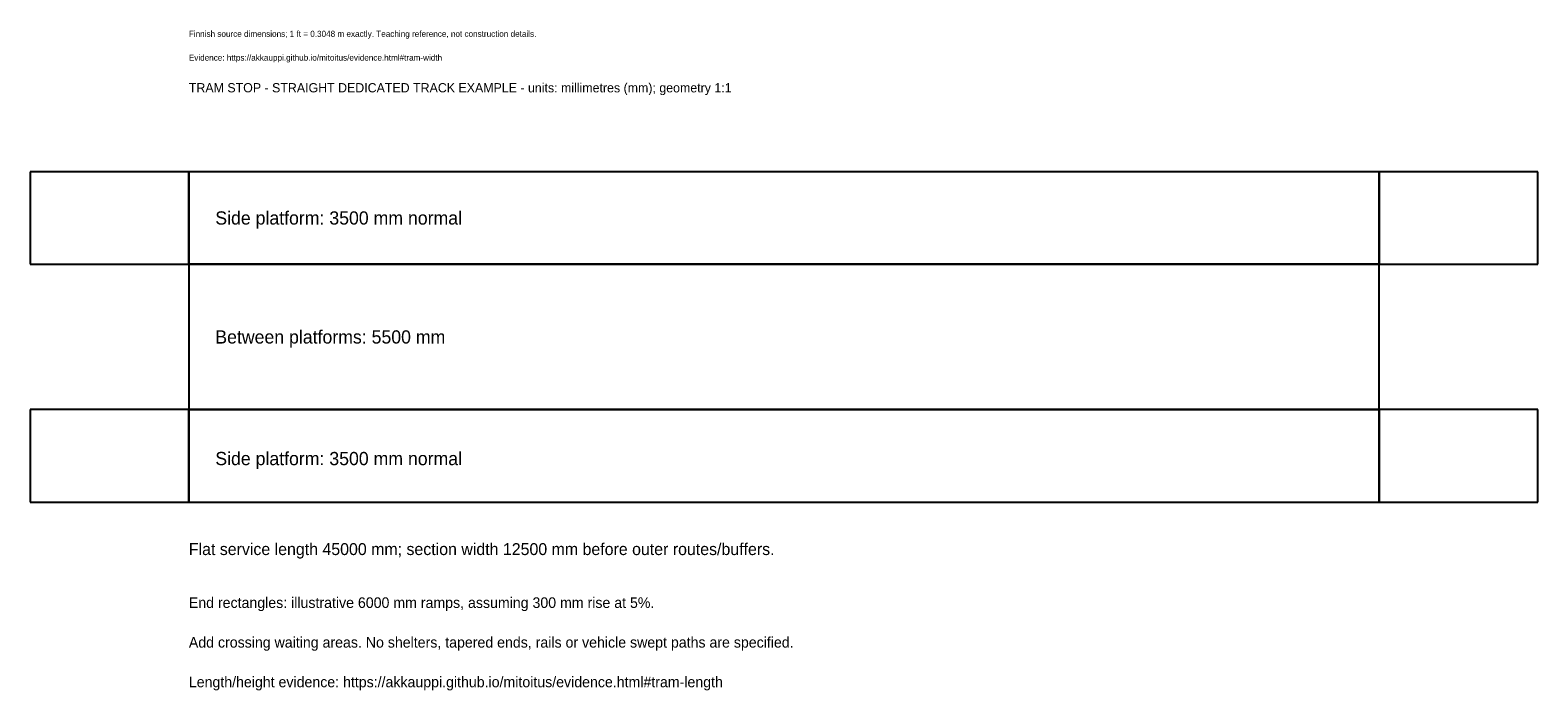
# Model space of a CAD drawing. Header units: millimetres. Extents: x -6000 to 51000, y -7136 to 17854.
import ezdxf

# ---------------------------------------------------------------- set-up
doc = ezdxf.new("R2010")
doc.units = ezdxf.units.MM
for name, color, linetype in [('ANNOTATION', 7, 'Continuous'), ('OTHER', 8, 'Continuous'), ('TRAM', 6, 'Continuous'), ('WALK', 2, 'Continuous')]:
    doc.layers.add(name, color=color, linetype=linetype)

msp = doc.modelspace()

# ---------------------------------------------------------------- linework, layer by layer
at = {"layer": 'OTHER'}
for p, q in [((0, 12500), (-6000, 12500)), ((-6000, 12500), (-6000, 9000)), ((0, 9000), (0, 12500)), ((51000, 12500), (45000, 12500)), ((45000, 12500), (45000, 9000)), ((51000, 9000), (51000, 12500)), ((-6000, 9000), (0, 9000)), ((45000, 9000), (51000, 9000)), ((0, 3500), (-6000, 3500)), ((-6000, 3500), (-6000, 0)), ((0, 0), (0, 3500)), ((51000, 3500), (45000, 3500)), ((45000, 3500), (45000, 0)), ((51000, 0), (51000, 3500)), ((-6000, 0), (0, 0)), ((45000, 0), (51000, 0))]:
    msp.add_line(p, q, dxfattribs=at)
at = {"layer": 'TRAM'}
for p, q in [((45000, 9000), (0, 9000)), ((0, 9000), (0, 3500)), ((45000, 3500), (45000, 9000)), ((0, 3500), (45000, 3500))]:
    msp.add_line(p, q, dxfattribs=at)
at = {"layer": 'WALK'}
for p, q in [((45000, 12500), (0, 12500)), ((0, 12500), (0, 9000)), ((45000, 9000), (45000, 12500)), ((0, 9000), (45000, 9000)), ((45000, 3500), (0, 3500)), ((0, 3500), (0, 0)), ((45000, 0), (45000, 3500)), ((0, 0), (45000, 0))]:
    msp.add_line(p, q, dxfattribs=at)

# ---------------------------------------------------------------- texts
at = {"layer": 'ANNOTATION'}
for s, height, p in [('Finnish source dimensions; 1 ft = 0.3048 m exactly. Teaching reference, not construction details.', 230, (0, 17600)), ('Evidence: https://akkauppi.github.io/mitoitus/evidence.html#tram-width', 230, (0, 16700)), ('TRAM STOP - STRAIGHT DEDICATED TRACK EXAMPLE - units: millimetres (mm); geometry 1:1', 350, (0, 15500)), ('Side platform: 3500 mm normal', 500, (1000, 10500)), ('Between platforms: 5500 mm', 500, (1000, 6000)), ('Side platform: 3500 mm normal', 500, (1000, 1400)), ('Flat service length 45000 mm; section width 12500 mm before outer routes/buffers.', 450, (0, -2000)), ('End rectangles: illustrative 6000 mm ramps, assuming 300 mm rise at 5%.', 400, (0, -4000)), ('Add crossing waiting areas. No shelters, tapered ends, rails or vehicle swept paths are specified.', 400, (0, -5500)), ('Length/height evidence: https://akkauppi.github.io/mitoitus/evidence.html#tram-length', 400, (0, -7000))]:
    msp.add_text(s, height=height, dxfattribs=at).set_placement(p)

doc.saveas('drawing.dxf')
